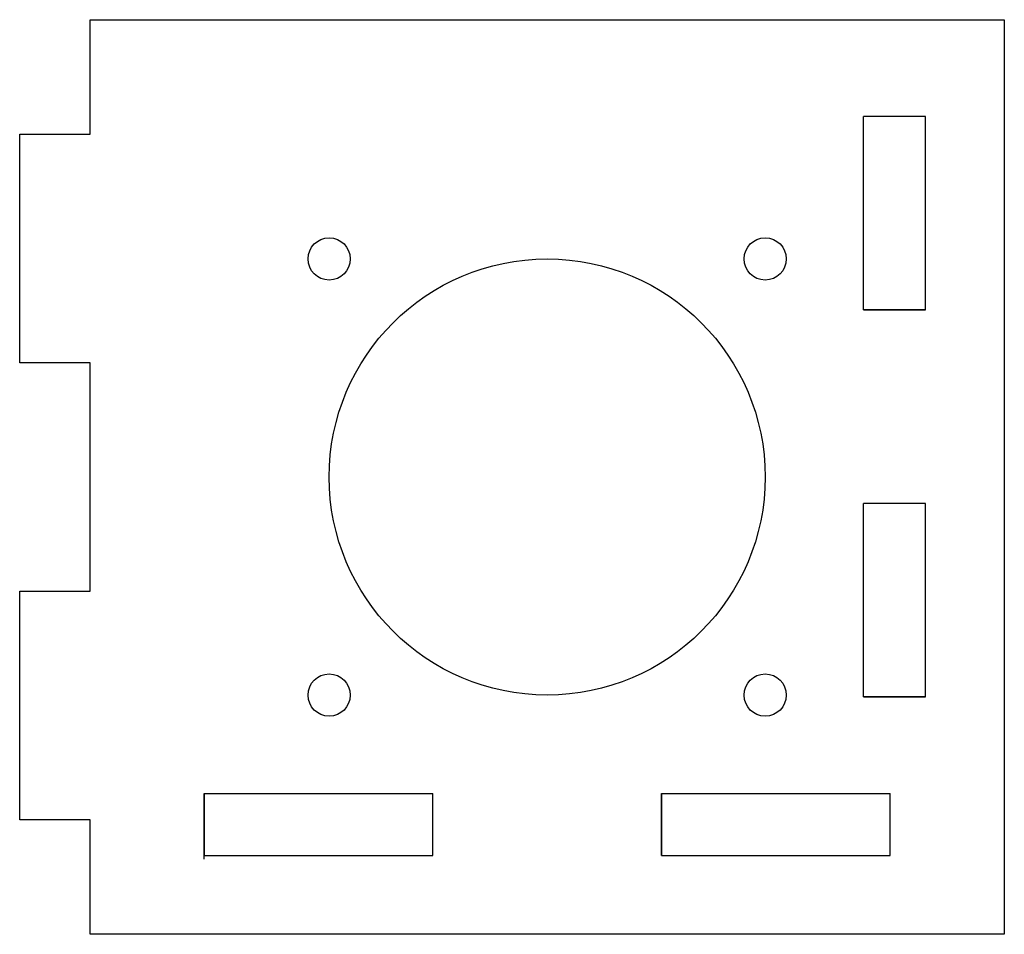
# Model space of a CAD drawing. Header units: millimetres. Extents: x -35 to 35, y -32.5 to 32.5.
import ezdxf

# ---------------------------------------------------------------- set-up
doc = ezdxf.new("R2010")
doc.units = ezdxf.units.MM
doc.layers.get('0').update_dxf_attribs({"linetype": 'CONTINUOUS'})

msp = doc.modelspace()

# ---------------------------------------------------------------- linework, layer by layer
for p, q in [((25, 11.875), (25, 25.625)), ((29.4, 25.625), (25, 25.625)), ((29.4, 25.625), (25, 25.625)), ((29.4, 11.875), (29.4, 25.625)), ((25, 11.875), (29.4, 11.875)), ((29.4, 11.875), (25, 11.875)), ((25, -15.625), (25, -1.875)), ((29.4, -1.875), (25, -1.875)), ((29.4, -1.875), (25, -1.875)), ((29.4, -15.625), (29.4, -1.875)), ((25, -15.625), (29.4, -15.625)), ((29.4, -15.625), (25, -15.625)), ((-21.875, -27.15), (-21.875, -22.5)), ((-21.875, -22.5), (-5.625, -22.5)), ((-21.875, -22.5), (-21.875, -26.9)), ((-5.625, -26.9), (-5.625, -22.5)), ((10.625, -22.5), (26.875, -22.5)), ((10.625, -22.5), (10.625, -26.9)), ((10.625, -26.9), (10.625, -22.5)), ((26.875, -26.9), (26.875, -22.5)), ((26.875, -26.9), (26.875, -22.5)), ((-21.875, -26.9), (-5.625, -26.9)), ((10.625, -26.9), (26.875, -26.9))]:
    msp.add_line(p, q)
msp.add_lwpolyline([(-30, 24.375), (-30, 32.5), (35, 32.5), (35, -32.5), (-30, -32.5), (-30, -24.375), (-35, -24.375), (-35, -8.125), (-30, -8.125), (-30, 8.125), (-35, 8.125), (-35, 24.375)], close=True)
for centre, radius in [((-13, 15.5), 1.5), ((18, 15.5), 1.5), ((2.5, 0), 15.5), ((-13, -15.5), 1.5), ((18, -15.5), 1.5)]:
    msp.add_circle(centre, radius)

doc.saveas('drawing.dxf')
